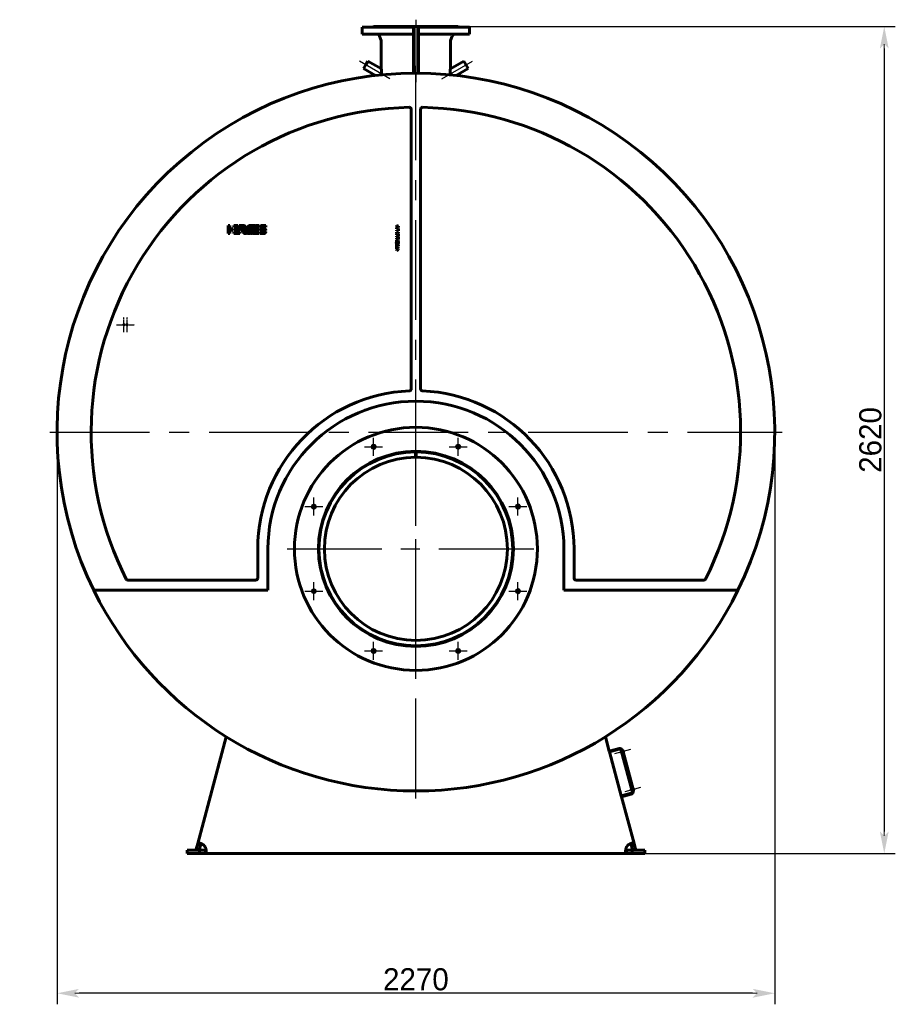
# Model space of a CAD drawing. Header units: millimetres. Extents: x 0 to 5424, y -179 to 841.
# Tile 4 of 6: x 2878 to 3155, y -179 to 133. Entities that reach past the tile are written whole.
import ezdxf

# ---------------------------------------------------------------- set-up
doc = ezdxf.new("R2010")
doc.units = ezdxf.units.MM
for name, pattern in [('CENTER_per10_scale0.947343', [48.125, 30.078125, -6.015625, 6.015625, -6.015625]), ('CENTER_per1_scale0.019685', [1, 0.625, -0.125, 0.125, -0.125]), ('CENTER_per1_scale0.163386', [8.3, 5.1875, -1.0375, 1.0375, -1.0375]), ('CENTER_per1_scale0.199016', [10.11, 6.31875, -1.26375, 1.26375, -1.26375]), ('CENTER_per1_scale0.270697', [13.751396, 8.594623, -1.718925, 1.718925, -1.718925]), ('CENTER_per1_scale0.433071', [22, 13.75, -2.75, 2.75, -2.75]), ('CENTER_per2_scale0.641705', [32.598618, 20.374136, -4.074827, 4.074827, -4.074827]), ('CENTER_per2d_scale0.994751', [50.533333, 31.583333, -6.316667, 6.316667, -6.316667]), ('CENTER_per3_scale0.692510', [35.179494, 21.987184, -4.397437, 4.397437, -4.397437])]:
    doc.linetypes.add(name, pattern=pattern)
doc.styles.add('TextStyle_1', font='T-FLEX Type A.TTF', dxfattribs={"height": 7})
doc.dimstyles.new('DIM_ST_2', dxfattribs={"dimtxt": 7, "dimasz": 7, "dimexe": 3.5, "dimexo": 0, "dimgap": 0.875, "dimtad": 1, "dimlfac": 10, "dimrnd": 0.01, "dimdsep": 46, "dimtxsty": 'TextStyle_1', "dimblk": 'Arrow_3_C7_Status', "dimcen": 0.09, "dimclrd": 7, "dimclre": 7, "dimclrt": 7, "dimazin": 0, "dimtfac": 1, "dimtdec": 0, "dimtmove": 0, "dimatfit": 0, "dimldrblk": 'NONE', "dimfxl": 1, "dimtvp": 1, "dimtolj": 1, "dimarcsym": 0})
doc.dimstyles.new('DIM_ST_3', dxfattribs={"dimtxt": 7, "dimasz": 7, "dimexe": 3.5, "dimexo": 0, "dimgap": 0.875, "dimtad": 1, "dimlfac": 10, "dimrnd": 0.01, "dimdsep": 46, "dimtxsty": 'TextStyle_1', "dimblk": 'Arrow_3_C7_Status', "dimcen": 0.09, "dimclrd": 7, "dimclre": 7, "dimclrt": 7, "dimazin": 0, "dimtfac": 1, "dimtdec": 0, "dimtmove": 0, "dimatfit": 0, "dimldrblk": 'NONE', "dimfxl": 1, "dimtvp": 1, "dimtolj": 1, "dimarcsym": 0})

# ---------------------------------------------------------------- blocks, each defined once
blk = doc.blocks.new('Arrow_3_C7_Status')
at = {"color": 7, "linetype": 'Continuous', "lineweight": 0}
blk.add_line((-1, 0), (-0.8, 0), dxfattribs=at)
at = {"color": 7}
blk.add_solid([(-1, -0.2), (0, 0), (-0.8, 0), (-1, 0.2)], dxfattribs=at)
blk = doc.blocks.new('*D9')
at = {"color": 7, "lineweight": -2}
for p, q in [((13.4, 131), (151.91, 131)), ((148.41, 124), (148.41, -124)), ((66.71, -131), (151.91, -131))]:
    blk.add_line(p, q, dxfattribs=at)
at = {"layer": 'Defpoints', "color": 0}
for p in [(13.4, 131), (66.71, -131), (148.41, -131)]:
    blk.add_point(p, dxfattribs=at)
at = {"color": 7, "lineweight": -2, "xscale": 7, "yscale": 7, "zscale": 7}
for p, rotation in [((148.41, 131), 89.99999999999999), ((148.41, -131), 270)]:
    blk.add_blockref('Arrow_3_C7_Status', p, dxfattribs=dict(at, rotation=rotation))
at = {"color": 7, "insert": (144.03, 0), "char_height": 7, "attachment_point": 5, "rotation": 90, "style": 'TextStyle_1'}
blk.add_mtext('\\A1;2620{\\H0.5x;\\S^ ;}', dxfattribs=at)
blk = doc.blocks.new('_None')
blk = doc.blocks.new('*D10')
at = {"color": 7, "lineweight": -2}
for p, q in [((-113.7, 2.5), (-113.7, -178.78)), ((113.7, 2.5), (113.7, -178.78)), ((106.7, -175.28), (-106.7, -175.28))]:
    blk.add_line(p, q, dxfattribs=at)
at = {"layer": 'Defpoints', "color": 0}
for p in [(-113.7, 2.5), (113.7, 2.5), (-113.7, -175.28)]:
    blk.add_point(p, dxfattribs=at)
at = {"color": 7, "lineweight": -2, "xscale": 7, "yscale": 7, "zscale": 7}
for p, rotation in [((-113.7, -175.28), 180), ((113.7, -175.28), 360)]:
    blk.add_blockref('Arrow_3_C7_Status', p, dxfattribs=dict(at, rotation=rotation))
at = {"color": 7, "insert": (0, -170.9), "char_height": 7, "attachment_point": 5, "style": 'TextStyle_1'}
blk.add_mtext('\\A1;2270{\\H0.5x;\\S^ ;} ', dxfattribs=at)
blk = doc.blocks.new('Проекция_12')
at = {"color": 7, "linetype": 'CENTER_per1_scale0.433071', "lineweight": 25}
blk.add_line((0, 133.1333), (0, 126.2667), dxfattribs=at)
at = {"color": 7, "linetype": 'Continuous', "lineweight": 60}
for p, q in [((-17, 130.8), (-0.8, 130.8)), ((-17, 130.8), (-17, 128.6)), ((-17, 128.6), (-0.8, 128.6)), ((-13.4, 131), (-0.8, 131)), ((-11.5114, 127.9399), (-11.0145, 126.5647)), ((-0.8, 125.4613), (-0.8, 131)), ((0.8, 131), (-0.8, 131)), ((0.8, 131), (13.4, 131)), ((0.8, 125.4613), (0.8, 131)), ((0.8, 130.8), (17, 130.8)), ((0.8, 128.6), (17, 128.6)), ((11.0145, 126.5647), (11.5114, 127.9399)), ((17, 128.6), (17, 130.8)), ((-10.955, 126.2249), (-10.955, 117.6743)), ((-0.8, 125.4613), (-0.8, 116.1972)), ((0.8, 125.4613), (0.8, 116.1972)), ((10.955, 117.6743), (10.955, 126.2249)), ((-15.8911, 118.8499), (-16.5661, 117.6807)), ((-15.2161, 120.019), (-15.8911, 118.8499)), ((-10.9422, 117.5515), (-15.2161, 120.019)), ((15.2161, 120.019), (10.9422, 117.5515)), ((16.5661, 117.6807), (15.2161, 120.019)), ((-16.5661, 117.6807), (-12.7578, 115.482)), ((-10.955, 117.6743), (-10.955, 117.5588)), ((10.955, 117.5588), (10.955, 117.6743)), ((12.7578, 115.482), (16.5661, 117.6807)), ((-1.5, 16.1565), (-1.5, 104.7784)), ((1.5, 104.7784), (1.5, 16.1565)), ((-59.5, 67.9246), (-59.5, 67.9249)), ((-59.5, 67.9249), (-58.9993, 67.9232)), ((-59.5, 65.4245), (-59.5, 67.9246)), ((-58.9993, 67.9232), (-58.9993, 66.925)), ((-58.9993, 66.925), (-58.0116, 66.925)), ((-58.9993, 66.425), (-58.9993, 65.4245)), ((-58.0223, 66.425), (-58.9993, 66.425)), ((-58.0116, 66.425), (-58.0223, 66.425)), ((-58.0116, 66.925), (-58.0116, 66.425)), ((-57.7013, 67.4252), (-57.7013, 67.9245)), ((-57.7013, 67.9245), (-56.3901, 67.9245)), ((-55.9747, 67.4338), (-57.7013, 67.4252)), ((-57.7013, 66.425), (-57.7013, 66.9243)), ((-57.7013, 66.9243), (-55.8168, 66.9243)), ((-55.8181, 66.425), (-57.7013, 66.425)), ((-57.7013, 65.4248), (-57.7013, 65.9241)), ((-57.7013, 65.9241), (-55.8168, 65.9241)), ((-56.3901, 67.9245), (-55.9747, 67.4338)), ((-55.627, 67.4374), (-56.0393, 67.9245)), ((-56.0393, 67.9245), (-54.7808, 67.9245)), ((-55.8168, 66.9243), (-55.8181, 66.425)), ((-55.8168, 65.9241), (-55.8181, 65.4248)), ((-54.684, 67.4374), (-55.627, 67.4374)), ((-54.684, 67.4369), (-54.684, 67.4374)), ((-54.249, 66.2694), (-54.5843, 66.6655)), ((-52.2929, 67.9202), (-51.7296, 67.9202)), ((-51.3395, 65.9216), (-50.3274, 65.9216)), ((-51.1493, 66.4163), (-50.9602, 66.917)), ((-50.3274, 66.4163), (-51.1493, 66.4163)), ((-50.9602, 66.917), (-49.6276, 66.917)), ((-49.6276, 67.4194), (-50.77, 67.4194)), ((-50.5745, 67.9201), (-49.6276, 67.9201)), ((-49.6289, 66.4163), (-50.3274, 66.4163)), ((-50.3274, 65.9216), (-49.6276, 65.9216)), ((-49.6276, 66.917), (-49.6289, 66.4163)), ((-49.6276, 65.9216), (-49.6289, 65.4208)), ((-49.6276, 67.9201), (-49.6276, 67.4194)), ((-49.3928, 65.4208), (-49.3928, 65.9215)), ((-49.3928, 65.9215), (-47.5218, 65.9215)), ((-49.372, 66.9243), (-48.7142, 66.9243)), ((-47.5, 67.4194), (-49.3709, 67.4194)), ((-48.7603, 67.9195), (-47.5, 67.9195)), ((-48.1953, 66.4168), (-48.7603, 66.4168)), ((-48.7142, 66.9243), (-48.6975, 66.9235)), ((-48.6975, 66.9235), (-48.1325, 66.9235)), ((-48.1846, 66.4163), (-48.1953, 66.4168)), ((-47.5208, 66.4163), (-48.1846, 66.4163)), ((-47.5, 67.9195), (-47.5, 67.4194)), ((-6.1892, 67.9222), (-5.5, 67.7558)), ((-6.1892, 67.6856), (-6.1892, 67.9222)), ((-5.8255, 67.6184), (-6.1892, 67.6856)), ((-6.1892, 67.512), (-5.9939, 67.5543)), ((-6.1892, 67.2599), (-6.1892, 67.512)), ((-5.8389, 67.1762), (-6.1892, 67.2599)), ((-6.1892, 67.077), (-5.8616, 67.138)), ((-6.1892, 66.8383), (-6.1892, 67.077)), ((-5.5, 67.0057), (-6.1892, 66.8383)), ((-6.1892, 66.2608), (-6.1892, 66.4829)), ((-6.1892, 66.4829), (-5.6705, 66.4829)), ((-5.5, 66.2608), (-6.1892, 66.2608)), ((-6.1892, 65.7763), (-5.8616, 65.5242)), ((-6.1892, 65.4983), (-6.1892, 65.7763)), ((-5.9939, 67.5543), (-5.8544, 67.5859)), ((-5.8844, 67.3937), (-5.9608, 67.3818)), ((-5.9608, 67.3818), (-5.8839, 67.372)), ((-5.81, 67.4118), (-5.8844, 67.3937)), ((-5.8839, 67.372), (-5.8079, 67.3539)), ((-5.8616, 67.138), (-5.7955, 67.1493)), ((-5.8616, 65.5242), (-5.5, 65.8031)), ((-5.8544, 67.5859), (-5.7397, 67.606)), ((-5.7862, 67.1659), (-5.8389, 67.1762)), ((-5.7397, 67.606), (-5.8255, 67.6184)), ((-5.5, 67.4903), (-5.81, 67.4118)), ((-5.8079, 67.3539), (-5.5, 67.2733)), ((-5.7955, 67.1493), (-5.7366, 67.1576)), ((-5.7366, 67.1576), (-5.7862, 67.1659)), ((-5.5, 65.5334), (-5.7201, 65.3692)), ((-5.6705, 66.4829), (-5.6705, 66.8053)), ((-5.6705, 66.8053), (-5.5, 66.8053)), ((-5.5, 67.7558), (-5.5, 67.4903)), ((-5.5, 67.2733), (-5.5, 67.0057)), ((-5.5, 66.8053), (-5.5, 66.2608)), ((-5.5, 65.8031), (-5.5, 65.5334)), ((-59.0282, 65.4245), (-59.5, 65.4245)), ((-58.9993, 65.4245), (-59.0282, 65.4245)), ((-55.8181, 65.4248), (-57.7013, 65.4248)), ((-49.6289, 65.4208), (-51.5121, 65.4208)), ((-48.1325, 65.4208), (-49.3928, 65.4208)), ((-6.0001, 65.3692), (-6.1892, 65.4983)), ((-6.1892, 65.2483), (-6.0001, 65.3692)), ((-6.1892, 64.9683), (-6.1892, 65.2483)), ((-5.8616, 65.2132), (-6.1892, 64.9683)), ((-6.1892, 64.5767), (-5.5, 64.9032)), ((-6.1892, 64.3008), (-6.1892, 64.5767)), ((-5.5, 63.9744), (-6.1892, 64.3008)), ((-6.1892, 63.8731), (-5.5, 63.8731)), ((-6.1892, 63.5632), (-6.1892, 63.8731)), ((-5.8554, 63.4609), (-6.1892, 63.5632)), ((-6.1892, 63.3193), (-5.8565, 63.4258)), ((-6.1892, 63.0114), (-6.1892, 63.3193)), ((-5.5, 63.0114), (-6.1892, 63.0114)), ((-6.0083, 64.4362), (-5.7841, 64.5271)), ((-5.7841, 64.3453), (-6.0083, 64.4362)), ((-5.8503, 63.6603), (-5.9515, 63.6665)), ((-5.9515, 63.6665), (-5.8534, 63.6386)), ((-5.8534, 63.2429), (-5.9494, 63.2171)), ((-5.9494, 63.2171), (-5.8492, 63.2222)), ((-5.5, 64.9342), (-5.8616, 65.2132)), ((-5.8534, 63.6386), (-5.5, 63.5249)), ((-5.5, 63.3596), (-5.8534, 63.2429)), ((-5.5, 63.6603), (-5.8503, 63.6603)), ((-5.8492, 63.2222), (-5.5, 63.2232)), ((-5.7841, 64.5271), (-5.7841, 64.3453)), ((-5.7201, 65.3692), (-5.5, 65.2111)), ((-5.5, 64.6521), (-5.6261, 64.5933)), ((-5.6261, 64.5933), (-5.6261, 64.2781)), ((-5.6261, 64.2781), (-5.5, 64.2234)), ((-5.5, 65.2111), (-5.5, 64.9342)), ((-5.5, 64.9032), (-5.5, 64.6521)), ((-5.5, 64.2234), (-5.5, 63.9744)), ((-5.5, 63.8731), (-5.5, 63.6603)), ((-5.5, 63.5249), (-5.5, 63.3596)), ((-5.5, 63.2232), (-5.5, 63.0114)), ((-6.1892, 61.2798), (-6.1892, 61.9886)), ((-6.1892, 61.9886), (-6.0083, 61.9886)), ((-6.0083, 61.2798), (-6.1892, 61.2798)), ((-6.1892, 61.1538), (-5.5, 61.1538)), ((-6.1892, 60.9317), (-6.1892, 61.1538)), ((-5.5, 60.9317), (-6.1892, 60.9317)), ((-6.1892, 60.8242), (-5.5, 60.5308)), ((-6.1892, 60.5835), (-6.1892, 60.8242)), ((-5.8523, 60.4492), (-6.1892, 60.5835)), ((-6.1892, 60.2311), (-5.8534, 60.3665)), ((-5.5, 60.2807), (-6.1892, 59.9904)), ((-6.1892, 59.9904), (-6.1892, 60.2311)), ((-6.0083, 61.9886), (-6.0083, 61.7499)), ((-6.0083, 61.7499), (-5.5, 61.7499)), ((-6.0083, 61.5206), (-6.0083, 61.2798)), ((-5.5, 61.5206), (-6.0083, 61.5206)), ((-5.8534, 60.3665), (-5.8027, 60.3856)), ((-5.7909, 60.4269), (-5.8523, 60.4492)), ((-5.8027, 60.3856), (-5.7356, 60.4088)), ((-5.7356, 60.4088), (-5.7909, 60.4269)), ((-5.5, 61.7499), (-5.5, 61.5206)), ((-5.5, 61.1538), (-5.5, 60.9317)), ((-5.5, 60.5308), (-5.5, 60.2807)), ((-0.1072, -3.8002), (-0.1012, -5.5002)), ((0.1072, -3.8002), (0.1012, -5.5002)), ((-50.1, -43.8), (-50.1, -34.5)), ((-46.9, -34.5), (-46.9, -47.6)), ((46.9, -47.6), (46.9, -34.5)), ((50.1, -34.5), (50.1, -43.8)), ((-91.2228, -44.4), (-50.7, -44.4)), ((50.7, -44.4), (91.2228, -44.4)), ((-101.8442, -47.6), (-102.0496, -47.6355)), ((-46.9, -47.6), (-101.8442, -47.6)), ((101.8442, -47.6), (46.9, -47.6)), ((102.0529, -47.6288), (101.8442, -47.6)), ((-69.1356, -127.8355), (-60.0779, -94.0315)), ((60.0779, -94.0315), (61.2874, -98.5456)), ((64.3784, -97.7174), (61.2874, -98.5456)), ((61.3651, -98.8354), (61.2874, -98.5456)), ((64.456, -98.0071), (61.3651, -98.8354)), ((61.3651, -98.8354), (65.0921, -112.7447)), ((65.1564, -98.6891), (64.8666, -98.7668)), ((64.8666, -98.7668), (64.9495, -99.0759)), ((64.9495, -99.0759), (65.2392, -98.9982)), ((68.5366, -111.3041), (65.0684, -98.3607)), ((65.3841, -98.3796), (65.3582, -98.2831)), ((65.3841, -98.3796), (65.5773, -98.3279)), ((68.9937, -111.0781), (65.5773, -98.3279)), ((65.6256, -98.3926), (65.5967, -98.4003)), ((65.6991, -98.435), (65.8363, -98.9469)), ((65.7649, -99.0282), (65.7939, -99.0204)), ((65.0921, -112.7447), (68.183, -111.9165)), ((65.1697, -113.0345), (68.2607, -112.2063)), ((68.3658, -110.6666), (68.076, -110.7442)), ((68.076, -110.7442), (68.1588, -111.0533)), ((68.1588, -111.0533), (68.4486, -110.9757)), ((68.9937, -111.0781), (68.8005, -111.1299)), ((68.8264, -111.2265), (68.8005, -111.1299)), ((68.835, -110.37), (68.806, -110.3778)), ((68.9085, -110.4125), (69.0457, -110.9244)), ((68.9743, -111.0057), (69.0032, -110.9979)), ((65.0921, -112.7447), (65.1697, -113.0345)), ((65.1697, -113.0345), (69.1356, -127.8355)), ((-69.6204, -129.6446), (-69.1356, -127.8355)), ((-68.1697, -128.0943), (-69.1356, -127.8355)), ((68.1697, -128.0943), (69.1356, -127.8355)), ((69.1356, -127.8355), (69.6204, -129.6446)), ((-72.5, -130), (-68.5803, -130)), ((-72.5, -131), (-72.5, -130)), ((-72.5, -131), (-68.5803, -131)), ((-68.6545, -129.9034), (-69.6204, -129.6446)), ((-68.6545, -129.9034), (-68.1697, -128.0943)), ((-68.5803, -130), (-66.7074, -130)), ((-68.5803, -130), (-68.5803, -131)), ((-68.5803, -131), (-66.7074, -131)), ((-66.7074, -130), (-66.7074, -131)), ((66.7074, -131), (-66.7074, -131)), ((66.7074, -130), (68.5803, -130)), ((66.7074, -130), (66.7074, -131)), ((66.7074, -131), (68.5803, -131)), ((68.1697, -128.0943), (68.6545, -129.9034)), ((72.5, -130), (68.5803, -130)), ((68.5803, -130), (68.5803, -131)), ((72.5, -131), (68.5803, -131)), ((68.6545, -129.9034), (69.6204, -129.6446)), ((72.5, -130), (72.5, -131))]:
    blk.add_line(p, q, dxfattribs=at)
at = {"color": 7, "linetype": 'CENTER_per1_scale0.270697', "lineweight": 25}
blk.add_line((0, 130.2732), (0, 124.2314), dxfattribs=at)
at = {"color": 7, "linetype": 'CENTER_per3_scale0.692510', "lineweight": 25}
blk.add_line((0, 128.5582), (0, 113.3377), dxfattribs=at)
at = {"color": 7, "linetype": 'CENTER_per2_scale0.641705', "lineweight": 25}
for p, q in [((-8.2241, 114.4233), (-17.9118, 120.0165)), ((8.2241, 114.4233), (17.9118, 120.0165))]:
    blk.add_line(p, q, dxfattribs=at)
at = {"color": 7, "linetype": 'CENTER_per2d_scale0.994751', "lineweight": 25}
for p, q in [((0, -113.5333), (0, 118.5333)), ((-116.0333, 2.5), (116.0333, 2.5))]:
    blk.add_line(p, q, dxfattribs=at)
at = {"color": 7, "linetype": 'CENTER_per1_scale0.019685', "lineweight": 25}
for p, q in [((-92.5, 34.1167), (-92.5, 38.8833)), ((-91.5, 34.1167), (-91.5, 38.8833)), ((-94.8833, 36.5), (-90.1167, 36.5)), ((-93.8833, 36.5), (-89.1167, 36.5))]:
    blk.add_line(p, q, dxfattribs=at)
at = {"color": 7, "linetype": 'CENTER_per10_scale0.947343', "lineweight": 25}
for p, q in [((0, -75.3333), (0, 6.3333)), ((-40.8333, -34.5), (40.8333, -34.5))]:
    blk.add_line(p, q, dxfattribs=at)
at = {"color": 7, "linetype": 'CENTER_per1_scale0.199016', "lineweight": 25}
for p, q in [((-13.3939, -5.003), (-13.3939, 0.6746)), ((13.3939, -5.003), (13.3939, 0.6746)), ((-16.2328, -2.1642), (-10.5551, -2.1642)), ((10.5551, -2.1642), (16.2328, -2.1642)), ((-32.3358, -23.9449), (-32.3358, -18.2672)), ((32.3358, -23.9449), (32.3358, -18.2672)), ((-35.1746, -21.1061), (-29.497, -21.1061)), ((29.497, -21.1061), (35.1746, -21.1061)), ((-32.3358, -50.7328), (-32.3358, -45.0551)), ((32.3358, -50.7328), (32.3358, -45.0551)), ((-35.1746, -47.8939), (-29.497, -47.8939)), ((29.497, -47.8939), (35.1746, -47.8939)), ((-13.3939, -69.6746), (-13.3939, -63.997)), ((13.3939, -69.6746), (13.3939, -63.997)), ((-16.2328, -66.8358), (-10.5551, -66.8358)), ((10.5551, -66.8358), (16.2328, -66.8358))]:
    blk.add_line(p, q, dxfattribs=at)
at = {"color": 7, "linetype": 'CENTER_per1_scale0.163386', "lineweight": 25}
for p, q in [((67.9636, -98.1026), (62.6542, -99.5252)), ((71.1729, -110.0801), (65.8636, -111.5027))]:
    blk.add_line(p, q, dxfattribs=at)
at = {"color": 7, "lineweight": 60, "flags": 128}
for points in [[(-55.3004, 66.5218), (-55.3051, 66.526), (-55.3097, 66.5304), (-55.3141, 66.5351), (-55.3182, 66.5399), (-55.3218, 66.545), (-55.3248, 66.5503), (-55.3264, 66.5541), (-55.3276, 66.5579), (-55.3284, 66.5618), (-55.3288, 66.5659), (-55.3287, 66.5701), (-55.328, 66.5744), (-55.3267, 66.5788)], [(-55.3267, 66.5788), (-55.3249, 66.5833), (-55.3228, 66.5872), (-55.3205, 66.5905), (-55.3179, 66.5932), (-55.3151, 66.5954), (-55.3114, 66.5976), (-55.3074, 66.5992), (-55.3031, 66.6002), (-55.2987, 66.6007), (-55.2926, 66.6009), (-55.2864, 66.6006), (-55.2801, 66.6), (-55.2739, 66.5994), (-55.2677, 66.599), (-55.2618, 66.5989)], [(-54.7808, 67.9245), (-54.7531, 67.9243), (-54.7259, 67.9237), (-54.6992, 67.9226), (-54.6728, 67.9211), (-54.6469, 67.9192), (-54.6218, 67.9169), (-54.5972, 67.9143), (-54.5729, 67.9112), (-54.5491, 67.9078), (-54.5212, 67.9032), (-54.4939, 67.8981), (-54.4672, 67.8924), (-54.441, 67.8863), (-54.4154, 67.8796), (-54.3904, 67.8725), (-54.3659, 67.8649), (-54.342, 67.8568), (-54.3186, 67.8482), (-54.2958, 67.8391), (-54.2736, 67.8296), (-54.2519, 67.8196), (-54.232, 67.8098), (-54.2126, 67.7997), (-54.1937, 67.7891), (-54.1752, 67.7781), (-54.1573, 67.7668), (-54.1388, 67.7545), (-54.1209, 67.7417), (-54.1035, 67.7285), (-54.0866, 67.7149), (-54.0703, 67.701), (-54.0546, 67.6867), (-54.0403, 67.6729), (-54.0264, 67.6588), (-54.0131, 67.6444), (-54.0002, 67.6296), (-53.9878, 67.6146), (-53.9745, 67.5975), (-53.9618, 67.5801), (-53.9498, 67.5623), (-53.9383, 67.5442), (-53.9274, 67.5257), (-53.9172, 67.507), (-53.9075, 67.4879), (-53.8984, 67.4686), (-53.8903, 67.4499), (-53.8828, 67.431), (-53.8758, 67.4119), (-53.8693, 67.3925), (-53.8633, 67.3729), (-53.8579, 67.3531), (-53.8522, 67.3295), (-53.8472, 67.3056), (-53.843, 67.2814), (-53.8395, 67.257), (-53.837, 67.2349), (-53.835, 67.2127), (-53.8337, 67.1904), (-53.8329, 67.1678), (-53.8327, 67.1452), (-53.8331, 67.1223), (-53.834, 67.0993), (-53.8355, 67.0762), (-53.838, 67.0497), (-53.8412, 67.023), (-53.8451, 66.9962), (-53.8498, 66.9692), (-53.8552, 66.9422), (-53.8614, 66.9151), (-53.8683, 66.8878), (-53.8752, 66.8629), (-53.8828, 66.8378), (-53.891, 66.8128), (-53.8999, 66.7877), (-53.9093, 66.7626), (-53.9193, 66.7375)], [(-54.7761, 66.5997), (-54.7657, 66.6007), (-54.7555, 66.6011), (-54.7457, 66.6011), (-54.7362, 66.6006), (-54.7269, 66.5995), (-54.7179, 66.5979), (-54.7097, 66.5959), (-54.7018, 66.5934), (-54.6941, 66.5905), (-54.6867, 66.587), (-54.6795, 66.583), (-54.6725, 66.5785), (-54.6658, 66.5735), (-54.6593, 66.5679), (-54.6531, 66.5618), (-54.6471, 66.5551), (-54.6414, 66.548), (-54.6359, 66.5403), (-54.6307, 66.5321), (-54.6257, 66.5233)], [(-54.5843, 66.6655), (-54.5784, 66.6728), (-54.5722, 66.6807), (-54.5657, 66.689), (-54.5589, 66.6977), (-54.5519, 66.7068), (-54.5446, 66.7163), (-54.5372, 66.7261), (-54.5267, 66.7402), (-54.516, 66.7549), (-54.505, 66.77), (-54.494, 66.7857), (-54.4808, 66.8048), (-54.4677, 66.8243), (-54.4547, 66.8443), (-54.442, 66.8645), (-54.4297, 66.8848), (-54.4179, 66.9052), (-54.4084, 66.9224), (-54.3995, 66.9394), (-54.3912, 66.9563), (-54.3835, 66.973), (-54.3779, 66.986), (-54.3728, 66.9987), (-54.3682, 67.0113), (-54.3641, 67.0236), (-54.3613, 67.0332), (-54.3588, 67.0427), (-54.3568, 67.0519), (-54.3551, 67.0609), (-54.3539, 67.0697), (-54.3532, 67.0781), (-54.3529, 67.0863), (-54.353, 67.0941), (-54.3537, 67.1017)], [(-54.264, 65.4254), (-54.2752, 65.4251), (-54.2859, 65.4252), (-54.2961, 65.4259), (-54.3059, 65.427), (-54.3153, 65.4285), (-54.3242, 65.4304), (-54.3326, 65.4328), (-54.3408, 65.4355), (-54.3486, 65.4386), (-54.3576, 65.4428), (-54.3662, 65.4475), (-54.3744, 65.4526), (-54.3824, 65.4583), (-54.3902, 65.4644), (-54.3977, 65.4709), (-54.4065, 65.4792), (-54.4152, 65.4881), (-54.4237, 65.4975), (-54.4322, 65.5073), (-54.4408, 65.5177), (-54.4521, 65.5318), (-54.4638, 65.5466), (-54.4759, 65.5619)], [(-53.5836, 65.472), (-53.5888, 65.4783), (-53.5945, 65.4849), (-53.6007, 65.492), (-53.6072, 65.4995), (-53.6141, 65.5074), (-53.6214, 65.5156), (-53.629, 65.5242), (-53.6369, 65.533), (-53.6473, 65.5446), (-53.658, 65.5566), (-53.6692, 65.569), (-53.6806, 65.5817), (-53.6923, 65.5948), (-53.71, 65.6147), (-53.7281, 65.6351), (-53.7464, 65.6559), (-53.7646, 65.6769), (-53.7828, 65.6981), (-53.8006, 65.7192), (-53.814, 65.7352), (-53.827, 65.7511), (-53.8396, 65.7668), (-53.8517, 65.7823), (-53.8633, 65.7974), (-53.872, 65.8091), (-53.8803, 65.8205), (-53.8882, 65.8316), (-53.8956, 65.8424), (-53.9024, 65.8529), (-53.9082, 65.8621), (-53.9136, 65.871), (-53.9184, 65.8795), (-53.9227, 65.8877), (-53.9264, 65.8956), (-53.9296, 65.903), (-53.9322, 65.91), (-53.9341, 65.916), (-53.9354, 65.9216), (-53.9361, 65.9269), (-53.9363, 65.9317), (-53.9358, 65.9361), (-53.9348, 65.94)], [(-53.4547, 65.5029), (-53.4588, 65.4931), (-53.4631, 65.484), (-53.4673, 65.4755), (-53.4716, 65.4677), (-53.4759, 65.4606), (-53.4803, 65.4542), (-53.4847, 65.4485), (-53.4888, 65.4439), (-53.493, 65.4399), (-53.4973, 65.4365), (-53.5016, 65.4337), (-53.506, 65.4315), (-53.5105, 65.4299), (-53.515, 65.4289), (-53.5195, 65.4286), (-53.5242, 65.4288), (-53.529, 65.4296), (-53.5338, 65.4311), (-53.5388, 65.4331), (-53.5439, 65.4358), (-53.5492, 65.4391), (-53.5545, 65.443), (-53.5601, 65.4475), (-53.5657, 65.4527), (-53.5715, 65.4585), (-53.5775, 65.4649), (-53.5836, 65.472)], [(-53.3953, 67.3395), (-53.3841, 67.3647), (-53.3724, 67.3894), (-53.3603, 67.4135), (-53.3478, 67.4371), (-53.3348, 67.4602), (-53.3215, 67.4827), (-53.3077, 67.5047), (-53.2946, 67.5244), (-53.2813, 67.5436), (-53.2675, 67.5623), (-53.2534, 67.5806), (-53.239, 67.5984), (-53.2242, 67.6158), (-53.209, 67.6327), (-53.1935, 67.6491), (-53.1776, 67.6651), (-53.1614, 67.6806), (-53.1448, 67.6956), (-53.1279, 67.7102), (-53.1116, 67.7235), (-53.095, 67.7365), (-53.0781, 67.7489), (-53.0608, 67.761), (-53.0433, 67.7727), (-53.0244, 67.7846), (-53.0051, 67.796), (-52.9854, 67.807), (-52.9654, 67.8175), (-52.9451, 67.8275), (-52.9244, 67.837), (-52.9045, 67.8456), (-52.8844, 67.8538), (-52.8639, 67.8615), (-52.8431, 67.8688), (-52.8221, 67.8757), (-52.7982, 67.8829), (-52.7739, 67.8895), (-52.7493, 67.8956), (-52.7242, 67.9012), (-52.6988, 67.9063), (-52.673, 67.9108), (-52.6468, 67.9148), (-52.6202, 67.9183)], [(-53.1993, 65.4257), (-53.2073, 65.4257), (-53.2147, 65.426), (-53.2215, 65.4265), (-53.2278, 65.4273), (-53.2336, 65.4284), (-53.2388, 65.4297), (-53.2436, 65.4314), (-53.2478, 65.4333), (-53.2515, 65.4355), (-53.2547, 65.438), (-53.2575, 65.4408), (-53.2598, 65.4439), (-53.2618, 65.4477), (-53.2632, 65.452), (-53.2641, 65.4566), (-53.2644, 65.4617), (-53.2642, 65.4672), (-53.2635, 65.4731), (-53.2624, 65.479), (-53.2609, 65.4854), (-53.2589, 65.4921), (-53.2565, 65.4992), (-53.2537, 65.5068)], [(-52.5935, 65.5491), (-52.5983, 65.5379), (-52.6032, 65.5273), (-52.6082, 65.5173), (-52.6134, 65.5078), (-52.6186, 65.499), (-52.624, 65.4907), (-52.6295, 65.483), (-52.6358, 65.4752), (-52.6421, 65.4679), (-52.6486, 65.4614), (-52.6553, 65.4554), (-52.6621, 65.4501), (-52.6691, 65.4453), (-52.6763, 65.4411), (-52.6836, 65.4375), (-52.6911, 65.4345), (-52.6987, 65.4319), (-52.7064, 65.43), (-52.7142, 65.4285), (-52.7222, 65.4275), (-52.7304, 65.4269)], [(-52.6202, 67.9183), (-52.6113, 67.9193), (-52.6029, 67.92), (-52.5951, 67.9205), (-52.5879, 67.9208), (-52.5812, 67.9208), (-52.575, 67.9205), (-52.5694, 67.9199), (-52.5643, 67.9191), (-52.5597, 67.918), (-52.5556, 67.9165), (-52.552, 67.9148), (-52.5488, 67.9128), (-52.5461, 67.9104), (-52.5439, 67.9077), (-52.542, 67.9043), (-52.5405, 67.9005), (-52.5397, 67.8962), (-52.5393, 67.8915), (-52.5394, 67.8864), (-52.54, 67.8807), (-52.5411, 67.8746), (-52.5424, 67.8686), (-52.5442, 67.8621), (-52.5463, 67.8553), (-52.5487, 67.848), (-52.5515, 67.8402), (-52.5546, 67.832)], [(-52.3573, 65.4213), (-52.3659, 65.4215), (-52.3738, 65.4221), (-52.381, 65.4228), (-52.3876, 65.4239), (-52.3936, 65.4252), (-52.399, 65.4269), (-52.4039, 65.4288), (-52.4085, 65.4313), (-52.4124, 65.4341), (-52.4157, 65.4374), (-52.4183, 65.441), (-52.4202, 65.4451), (-52.4216, 65.4497), (-52.4223, 65.4546), (-52.4224, 65.46), (-52.4219, 65.4659), (-52.4209, 65.4723), (-52.4194, 65.4791), (-52.4173, 65.4863), (-52.4147, 65.494), (-52.4116, 65.5023)], [(-52.3547, 67.8847), (-52.3527, 67.89), (-52.3503, 67.8948), (-52.3476, 67.8991), (-52.3445, 67.9029), (-52.3412, 67.9062), (-52.3376, 67.909), (-52.3338, 67.9115), (-52.3298, 67.9136), (-52.3257, 67.9153), (-52.3194, 67.9173), (-52.313, 67.9187), (-52.3063, 67.9196), (-52.2996, 67.9201), (-52.2929, 67.9202)], [(-51.7515, 65.5447), (-51.7563, 65.5334), (-51.7612, 65.5228), (-51.7662, 65.5128), (-51.7714, 65.5034), (-51.7766, 65.4945), (-51.782, 65.4863), (-51.7875, 65.4785), (-51.7937, 65.4707), (-51.8001, 65.4635), (-51.8066, 65.4569), (-51.8133, 65.4509), (-51.8201, 65.4456), (-51.8271, 65.4408), (-51.8343, 65.4367), (-51.8416, 65.433), (-51.8491, 65.43), (-51.8567, 65.4275), (-51.8644, 65.4255), (-51.8722, 65.424), (-51.8802, 65.423), (-51.8884, 65.4225)], [(-51.7296, 67.9202), (-51.7239, 67.9201), (-51.7187, 67.9198), (-51.714, 67.9192), (-51.7097, 67.9185), (-51.706, 67.9175), (-51.7026, 67.9163), (-51.6992, 67.9146), (-51.6963, 67.9126), (-51.694, 67.9104), (-51.6922, 67.9078), (-51.6909, 67.905), (-51.6899, 67.9016), (-51.6896, 67.8978), (-51.6897, 67.8937), (-51.6903, 67.8892), (-51.6913, 67.8845), (-51.6927, 67.8796), (-51.6944, 67.8744), (-51.6963, 67.8689), (-51.6986, 67.8631)], [(-51.5127, 67.8803), (-51.5106, 67.8856), (-51.5082, 67.8905), (-51.5054, 67.895), (-51.5023, 67.899), (-51.4988, 67.9027), (-51.4952, 67.9058), (-51.4913, 67.9087), (-51.4871, 67.9111), (-51.4828, 67.9133), (-51.4764, 67.9158), (-51.4698, 67.9177), (-51.4631, 67.919), (-51.4563, 67.9199), (-51.4495, 67.9202)], [(-50.8893, 67.9202), (-50.8835, 67.9201), (-50.8783, 67.9198), (-50.8736, 67.9192), (-50.8693, 67.9183), (-50.8654, 67.9172), (-50.862, 67.9158), (-50.8585, 67.9139), (-50.8555, 67.9116), (-50.8531, 67.909), (-50.8511, 67.9062), (-50.8497, 67.903), (-50.8486, 67.8991), (-50.8481, 67.895), (-50.8481, 67.8905), (-50.8486, 67.8857), (-50.8495, 67.8807), (-50.8508, 67.8755), (-50.8524, 67.8701), (-50.8543, 67.8645), (-50.8566, 67.8587)], [(-48.7603, 66.4168), (-48.7828, 66.4171), (-48.8048, 66.4178), (-48.8265, 66.419), (-48.8478, 66.4208), (-48.8687, 66.423), (-48.8891, 66.4257), (-48.9092, 66.4289), (-48.9288, 66.4326), (-48.949, 66.437), (-48.9687, 66.4419), (-48.988, 66.4474), (-49.0068, 66.4534), (-49.0252, 66.46), (-49.0431, 66.467), (-49.0606, 66.4747), (-49.0776, 66.4828), (-49.0942, 66.4915), (-49.1104, 66.5008), (-49.1261, 66.5105), (-49.1413, 66.5208), (-49.1553, 66.531), (-49.1688, 66.5417), (-49.182, 66.5529), (-49.1948, 66.5645), (-49.2072, 66.5766), (-49.2199, 66.59), (-49.2321, 66.6038), (-49.2439, 66.6183), (-49.2552, 66.6332), (-49.2661, 66.6487), (-49.2766, 66.6647), (-49.286, 66.6803), (-49.2951, 66.6964), (-49.3037, 66.7129), (-49.3119, 66.7299), (-49.3198, 66.7474), (-49.3272, 66.7654), (-49.3343, 66.7838), (-49.3409, 66.8027), (-49.3471, 66.822), (-49.353, 66.8419), (-49.3583, 66.8618), (-49.3633, 66.8822), (-49.3678, 66.903), (-49.372, 66.9243)], [(-49.3709, 67.4194), (-49.3664, 67.441), (-49.3616, 67.4622), (-49.3564, 67.4829), (-49.3508, 67.5031), (-49.3447, 67.5228), (-49.3383, 67.5421), (-49.3314, 67.5608), (-49.3242, 67.5791), (-49.3161, 67.5978), (-49.3076, 67.616), (-49.2987, 67.6336), (-49.2894, 67.6507), (-49.2795, 67.6672), (-49.2693, 67.6833), (-49.2586, 67.6988), (-49.2475, 67.7138), (-49.2359, 67.7283), (-49.2238, 67.7422), (-49.2114, 67.7556), (-49.1985, 67.7685), (-49.1859, 67.7802), (-49.1729, 67.7914), (-49.1596, 67.8022), (-49.1458, 67.8124), (-49.1317, 67.8222), (-49.1162, 67.8321), (-49.1004, 67.8415), (-49.0841, 67.8503), (-49.0673, 67.8586), (-49.0501, 67.8664), (-49.0325, 67.8736), (-49.0155, 67.88), (-48.9981, 67.8858), (-48.9802, 67.8912), (-48.962, 67.8962), (-48.9435, 67.9006), (-48.9245, 67.9046), (-48.9051, 67.9081), (-48.8854, 67.9112), (-48.8652, 67.9137), (-48.8447, 67.9158), (-48.8242, 67.9174), (-48.8032, 67.9186), (-48.7819, 67.9193), (-48.7603, 67.9195)], [(-48.1325, 66.9235), (-48.11, 66.9232), (-48.0879, 66.9225), (-48.0663, 66.9212), (-48.045, 66.9195), (-48.0241, 66.9173), (-48.0037, 66.9146), (-47.9836, 66.9114), (-47.964, 66.9077), (-47.9438, 66.9033), (-47.9241, 66.8984), (-47.9048, 66.8929), (-47.886, 66.8869), (-47.8677, 66.8804), (-47.8497, 66.8733), (-47.8323, 66.8657), (-47.8152, 66.8575), (-47.7986, 66.8488), (-47.7825, 66.8396), (-47.7668, 66.8298), (-47.7515, 66.8195), (-47.7376, 66.8093), (-47.724, 66.7986), (-47.7108, 66.7875), (-47.6981, 66.7759), (-47.6857, 66.7638), (-47.673, 66.7504), (-47.6608, 66.7365), (-47.649, 66.7221), (-47.6376, 66.7072), (-47.6267, 66.6917), (-47.6163, 66.6757), (-47.6068, 66.6601), (-47.5978, 66.6441), (-47.5891, 66.6275), (-47.5809, 66.6105), (-47.5731, 66.5931), (-47.5656, 66.5751), (-47.5586, 66.5567), (-47.5519, 66.5378), (-47.5457, 66.5185), (-47.5399, 66.4987), (-47.5345, 66.4787), (-47.5295, 66.4584), (-47.525, 66.4375), (-47.5208, 66.4163)], [(-47.5218, 65.9215), (-47.5262, 65.8999), (-47.531, 65.8787), (-47.5362, 65.858), (-47.5419, 65.8378), (-47.5479, 65.818), (-47.5544, 65.7987), (-47.5612, 65.7799), (-47.5684, 65.7616), (-47.5765, 65.7429), (-47.585, 65.7247), (-47.5939, 65.7071), (-47.6032, 65.69), (-47.613, 65.6734), (-47.6233, 65.6573), (-47.634, 65.6418), (-47.6451, 65.6268), (-47.6567, 65.6123), (-47.6687, 65.5983), (-47.6812, 65.5849), (-47.6941, 65.572), (-47.7067, 65.5603), (-47.7197, 65.549), (-47.733, 65.5383), (-47.7468, 65.528), (-47.7609, 65.5182), (-47.7764, 65.5083), (-47.7922, 65.4989), (-47.8085, 65.4901), (-47.8253, 65.4818), (-47.8425, 65.474), (-47.8601, 65.4667), (-47.8772, 65.4604), (-47.8946, 65.4545), (-47.9124, 65.4491), (-47.9306, 65.4442), (-47.9492, 65.4397), (-47.9682, 65.4357), (-47.9876, 65.4322), (-48.0073, 65.4291), (-48.0275, 65.4266), (-48.048, 65.4245), (-48.0686, 65.4229), (-48.0895, 65.4217), (-48.1108, 65.421), (-48.1325, 65.4208)], [(-6.1365, 62.7645), (-6.1283, 62.7741), (-6.1197, 62.7833), (-6.1106, 62.792), (-6.1012, 62.8003), (-6.0913, 62.8081), (-6.0809, 62.8155), (-6.0702, 62.8224), (-6.0578, 62.8296), (-6.045, 62.8362), (-6.0316, 62.8423), (-6.0177, 62.8478), (-6.0032, 62.8529), (-5.9883, 62.8573), (-5.9728, 62.8613), (-5.9568, 62.8647), (-5.9403, 62.8676), (-5.9233, 62.87), (-5.9061, 62.8717), (-5.8883, 62.873), (-5.8701, 62.8738), (-5.8513, 62.8741)], [(-6.0311, 62.469), (-6.0309, 62.4815), (-6.0303, 62.4935), (-6.0293, 62.5051), (-6.0279, 62.5161), (-6.0261, 62.5267), (-6.0239, 62.5368), (-6.0213, 62.5464), (-6.0183, 62.5555), (-6.0147, 62.5645), (-6.0107, 62.573), (-6.0062, 62.581), (-6.0013, 62.5885), (-5.996, 62.5954), (-5.9902, 62.6018)], [(-5.9902, 62.3352), (-5.9958, 62.3413), (-6.0009, 62.3479), (-6.0056, 62.355), (-6.0099, 62.3626), (-6.0138, 62.3707), (-6.0173, 62.3792), (-6.0204, 62.3883), (-6.0232, 62.3978), (-6.0256, 62.4083), (-6.0276, 62.4194), (-6.0291, 62.431), (-6.0302, 62.4431), (-6.0308, 62.4558), (-6.0311, 62.469)], [(-5.9902, 62.6018), (-5.9843, 62.6075), (-5.9779, 62.6127), (-5.971, 62.6175), (-5.9636, 62.622), (-5.9558, 62.626), (-5.9475, 62.6296), (-5.9387, 62.6327), (-5.9295, 62.6355), (-5.9193, 62.638), (-5.9086, 62.64), (-5.8974, 62.6416), (-5.8856, 62.6427), (-5.8734, 62.6434), (-5.8606, 62.6436)], [(-5.8606, 62.6436), (-5.8475, 62.6435), (-5.8348, 62.643), (-5.8227, 62.6422), (-5.811, 62.641), (-5.7997, 62.6396), (-5.7892, 62.6378), (-5.7791, 62.6357), (-5.7694, 62.6334), (-5.7602, 62.6307), (-5.7498, 62.6271), (-5.7401, 62.623), (-5.7311, 62.6185), (-5.7226, 62.6135), (-5.7148, 62.6082), (-5.7077, 62.6023)], [(-5.8513, 62.8741), (-5.8319, 62.8738), (-5.8131, 62.873), (-5.7947, 62.8716), (-5.7769, 62.8697), (-5.7596, 62.8672), (-5.7429, 62.8642), (-5.7276, 62.8609), (-5.7127, 62.8571), (-5.6983, 62.8528), (-5.6844, 62.848), (-5.671, 62.8428), (-5.658, 62.837), (-5.6455, 62.8308), (-5.6335, 62.8241), (-5.6219, 62.8169), (-5.6108, 62.8092), (-5.6004, 62.8012), (-5.5904, 62.7927), (-5.5809, 62.7838), (-5.5718, 62.7744)], [(-5.7077, 62.6023), (-5.7014, 62.5963), (-5.6956, 62.5897), (-5.6902, 62.5827), (-5.6853, 62.5752), (-5.6808, 62.5672), (-5.6768, 62.5587), (-5.6733, 62.5496), (-5.6702, 62.5401), (-5.6674, 62.5296), (-5.6652, 62.5186), (-5.6634, 62.507), (-5.6622, 62.4949), (-5.6614, 62.4822), (-5.6612, 62.469)], [(-5.6612, 62.469), (-5.6614, 62.456), (-5.6621, 62.4435), (-5.6632, 62.4315), (-5.6648, 62.4201), (-5.6668, 62.4092), (-5.6693, 62.3988), (-5.6722, 62.389), (-5.6756, 62.3797), (-5.6796, 62.3706), (-5.6842, 62.362), (-5.6892, 62.3541), (-5.6947, 62.3467), (-5.7007, 62.3399), (-5.7072, 62.3337)], [(-5.5718, 62.7744), (-5.5625, 62.7636), (-5.5537, 62.7524), (-5.5454, 62.7405), (-5.5376, 62.728), (-5.5303, 62.715), (-5.5235, 62.7014), (-5.5175, 62.688), (-5.512, 62.6742), (-5.5069, 62.6598), (-5.5023, 62.6449), (-5.4981, 62.6295), (-5.4943, 62.6135), (-5.491, 62.5971), (-5.4882, 62.5801), (-5.4858, 62.5627), (-5.4838, 62.5447), (-5.4823, 62.5265), (-5.4812, 62.5078), (-5.4806, 62.4887), (-5.4804, 62.469)], [(-5.4804, 62.469), (-5.4806, 62.4477), (-5.4814, 62.427), (-5.4826, 62.4069), (-5.4844, 62.3873), (-5.4866, 62.3683), (-5.4894, 62.3499), (-5.4924, 62.3331), (-5.4959, 62.3169), (-5.4998, 62.3011), (-5.5042, 62.2858), (-5.5091, 62.2711), (-5.5143, 62.2569), (-5.52, 62.2432), (-5.5262, 62.2301), (-5.5328, 62.2174), (-5.5398, 62.2053), (-5.5472, 62.1939), (-5.555, 62.183), (-5.5632, 62.1726), (-5.5718, 62.1627)], [(-6.1111, 62.1415), (-6.121, 62.154), (-6.1303, 62.1664), (-6.139, 62.1787), (-6.1471, 62.1909), (-6.1546, 62.203), (-6.1616, 62.215), (-6.1679, 62.2268), (-6.1742, 62.2398), (-6.1798, 62.2526), (-6.1846, 62.2653), (-6.1888, 62.2778), (-6.1922, 62.2903)], [(-5.8523, 62.063), (-5.8696, 62.0631), (-5.8863, 62.0636), (-5.9024, 62.0644), (-5.9181, 62.0655), (-5.9332, 62.0669), (-5.9478, 62.0687), (-5.9619, 62.0707), (-5.9767, 62.0733), (-5.9909, 62.0763), (-6.0045, 62.0797), (-6.0174, 62.0835), (-6.0297, 62.0876), (-6.0414, 62.0921), (-6.0524, 62.097), (-6.0628, 62.1023), (-6.0725, 62.108), (-6.0816, 62.1141), (-6.0899, 62.1204), (-6.0976, 62.127), (-6.1047, 62.1341), (-6.1111, 62.1415)], [(-5.8606, 62.2934), (-5.8728, 62.2936), (-5.8845, 62.2942), (-5.8958, 62.2952), (-5.9066, 62.2967), (-5.9169, 62.2985), (-5.9268, 62.3008), (-5.9361, 62.3034), (-5.945, 62.3065), (-5.9539, 62.3102), (-5.9622, 62.3143), (-5.97, 62.3189), (-5.9772, 62.3239), (-5.984, 62.3293), (-5.9902, 62.3352)], [(-5.7072, 62.3337), (-5.7132, 62.3288), (-5.7197, 62.3242), (-5.7266, 62.3199), (-5.7341, 62.316), (-5.742, 62.3124), (-5.7503, 62.3091), (-5.7591, 62.3062), (-5.7683, 62.3035), (-5.7779, 62.3012), (-5.7901, 62.2988), (-5.8028, 62.2969), (-5.8163, 62.2953), (-5.8304, 62.2943), (-5.8452, 62.2936), (-5.8606, 62.2934)], [(-5.5718, 62.1627), (-5.5816, 62.1525), (-5.592, 62.1429), (-5.6029, 62.1339), (-5.6143, 62.1254), (-5.6263, 62.1174), (-5.6388, 62.11), (-5.651, 62.1035), (-5.6638, 62.0974), (-5.677, 62.0919), (-5.6907, 62.0869), (-5.7049, 62.0823), (-5.7195, 62.0782), (-5.7346, 62.0746), (-5.7502, 62.0715), (-5.7663, 62.0689), (-5.7828, 62.0667), (-5.7995, 62.0651), (-5.8167, 62.0639), (-5.8343, 62.0632), (-5.8523, 62.063)], [(-67.2038, -128.3531), (-67.2906, -128.29), (-67.3789, -128.2293), (-67.4683, -128.1712), (-67.561, -128.1141), (-67.6542, -128.0599), (-67.7473, -128.0087), (-67.8369, -127.962), (-67.9259, -127.9183), (-68.0137, -127.8776), (-68.1027, -127.8388), (-68.1899, -127.8034), (-68.2748, -127.7714), (-68.3514, -127.7449), (-68.4255, -127.7215), (-68.4969, -127.7013), (-68.5672, -127.6838), (-68.6342, -127.6699), (-68.6975, -127.6596), (-68.7546, -127.6531), (-68.8082, -127.6499), (-68.8579, -127.6502), (-68.905, -127.654), (-68.948, -127.6616), (-68.9868, -127.6728), (-69.0231, -127.6888), (-69.0548, -127.709), (-69.0816, -127.7334), (-69.1044, -127.7629), (-69.1224, -127.797), (-69.1356, -127.8355)], [(-68.0033, -127.8824), (-68.0289, -127.8924), (-68.0562, -127.9082), (-68.0812, -127.9283), (-68.1034, -127.9523), (-68.124, -127.9819), (-68.1418, -128.0153), (-68.157, -128.0531), (-68.1697, -128.0943)], [(69.1356, -127.8355), (69.1232, -127.7989), (69.1066, -127.7663), (69.0856, -127.7378), (69.0594, -127.7126), (69.0284, -127.6917), (68.9926, -127.675), (68.9534, -127.6629), (68.9097, -127.6547), (68.8617, -127.6503), (68.8076, -127.6499), (68.7491, -127.6536), (68.6863, -127.6612), (68.6242, -127.6718), (68.5587, -127.6858), (68.4901, -127.7031), (68.4163, -127.7243), (68.3395, -127.7489), (68.2602, -127.7768), (68.182, -127.8065), (68.1019, -127.8392), (68.0203, -127.8746), (67.9349, -127.914), (67.8484, -127.9562), (67.7613, -128.0012), (67.6686, -128.0518), (67.5758, -128.1053), (67.4835, -128.1616), (67.3889, -128.2226), (67.2955, -128.2865), (67.2038, -128.3531)], [(68.1697, -128.0943), (68.1555, -128.0488), (68.1381, -128.0076), (68.1166, -127.9702), (68.091, -127.9381), (68.0619, -127.9123), (68.0286, -127.8922), (68.0037, -127.8823)], [(-66.7074, -131), (-66.6689, -130.9975), (-66.6331, -130.9898), (-66.6001, -130.977), (-66.569, -130.9582), (-66.5408, -130.9336), (-66.5154, -130.9034), (-66.4935, -130.8687), (-66.4743, -130.8286), (-66.4577, -130.7833), (-66.4433, -130.7312), (-66.4317, -130.6737), (-66.4228, -130.6111), (-66.417, -130.5483), (-66.4135, -130.4814), (-66.4124, -130.4107), (-66.4138, -130.3339), (-66.4177, -130.2534), (-66.4241, -130.1696), (-66.4326, -130.0864), (-66.4434, -130.0006), (-66.4565, -129.9125), (-66.4725, -129.8199), (-66.4909, -129.7254), (-66.5118, -129.6296), (-66.5366, -129.527), (-66.5643, -129.4235), (-66.5948, -129.3197), (-66.6293, -129.2126), (-66.6668, -129.1058), (-66.7074, -129)], [(-66.7074, -130), (-66.6598, -129.998), (-66.6155, -129.9919), (-66.5738, -129.9808), (-66.5362, -129.9644), (-66.5037, -129.943), (-66.4757, -129.916), (-66.4596, -129.8945)], [(66.7074, -129), (66.6689, -129.1002), (66.6331, -129.2012), (66.6001, -129.3026), (66.569, -129.4069), (66.5408, -129.511), (66.5154, -129.6142), (66.4935, -129.7128), (66.4743, -129.8101), (66.4577, -129.9054), (66.4433, -130.0014), (66.4317, -130.0948), (66.4228, -130.1851), (66.417, -130.2659), (66.4135, -130.3436), (66.4124, -130.4177), (66.4138, -130.4902), (66.4177, -130.5585), (66.4241, -130.6223), (66.4326, -130.6792), (66.4434, -130.7317), (66.4565, -130.7797), (66.4725, -130.8242), (66.4909, -130.8638), (66.5118, -130.8983), (66.5366, -130.9293), (66.5643, -130.9546), (66.5948, -130.9743), (66.6293, -130.9887), (66.6668, -130.9972), (66.7074, -131)], [(66.4596, -129.8941), (66.4759, -129.9163), (66.4982, -129.9385), (66.5242, -129.9575), (66.5531, -129.9727), (66.587, -129.985), (66.6239, -129.9934), (66.6643, -129.9984), (66.7074, -130)]]:
    blk.add_lwpolyline(points, dxfattribs=at)
at = {"color": 7, "linetype": 'Continuous', "lineweight": 60}
for centre, radius in [((-92.5, 36.5), 0.05), ((-91.5, 36.5), 0.05), ((0, -34.5), 38.5), ((-13.3939, -2.1642), 0.5055), ((13.3939, -2.1642), 0.5055), ((0, -34.5), 30.9), ((-32.3358, -21.1061), 0.5055), ((32.3358, -21.1061), 0.5055), ((-32.3358, -47.8939), 0.5055), ((32.3358, -47.8939), 0.5055), ((-13.3939, -66.8358), 0.5055), ((13.3939, -66.8358), 0.5055)]:
    blk.add_circle(centre, radius, dxfattribs=at)
for centre, radius, start, end in [((-13.6, 131), 0.2, 270, 360), ((-12.4519, 127.6), 1, 19.868013, 90), ((12.4519, 127.6), 1, 90, 160.131987), ((13.6, 131), 0.2, 180, 270), ((-11.955, 126.2249), 1, 0.000004, 19.868013), ((11.955, 126.2249), 1, 160.131987, 179.999998), ((0, 2.5), 113.7, 333.839565, 206.164237), ((-26.8804, 115.9247), 16.0212, 359.124927, 6.269382), ((26.8804, 115.9247), 16.0212, 173.730618, 180.875073), ((0, 2.5), 102.9, 91.176242, 206.910004), ((-2.1, 104.7784), 0.6, 0, 91.176242), ((2.1, 104.7784), 0.6, 88.823758, 180), ((0, 2.5), 102.9, 333.089996, 88.823758), ((-79.4732, 44.9244), 32.4156, 39.542628, 41.779505), ((-54.8398, -32.0754), 98.6752, 89.962989, 90.245055), ((-54.69, 67.1024), 0.3346, 16.133973, 88.982568), ((-74.5013, 49.3503), 26.2669, 37.781669, 40.827903), ((-54.9148, 67.0605), 0.5626, 4.201875, 13.867555), ((-55.2234, 67.3057), 1.4225, 313.237749, 336.456009), ((17.8333, 39.0786), 76.6302, 158.358613, 159.480055), ((-159.5435, 107.8391), 114.2244, 338.244866, 339.497392), ((-238.054, 136.7299), 198.0502, 338.923054, 339.658513), ((4688.3776, -1766.7291), 5082.7208, 158.8416417, 158.8696098), ((-314.0637, 165.9542), 280.272, 338.997495, 339.397042), ((4672.5873, -1760.3007), 5064.8878, 158.8415934, 158.8696599), ((-66.3682, 73.0906), 15.7427, 338.533247, 340.672631), ((-40.5762, 61.9318), 11.479, 159.661428, 162.305274), ((-51.1694, -47.1131), 115.0336, 89.860476, 90.139524), ((-12.4492, 52.7484), 41.0332, 158.300212, 159.050791), ((-54.04, 113.338), 47.9131, 269.732159, 270.267841), ((-53.816, 65.5944), 0.169, 269.964506, 296.245542), ((-53.017, 85.8119), 20.387, 269.487581, 270.80555), ((-52.1445, 73.8955), 8.4769, 268.561372, 271.731671), ((-5.4392, 62.4856), 0.7708, 167.854714, 181.23046), ((-5.4389, 62.4546), 0.7711, 178.924766, 192.301585), ((-5.8946, 62.576), 0.3067, 142.071126, 166.472552), ((-5.6408, 62.5822), 0.8707, 98.030896, 104.34079), ((-5.6625, 64.2755), 0.8371, 256.677463, 263.145415), ((-2.1, 16.1565), 0.6, 272.373877, 0.000001), ((2.1, 16.1565), 0.6, 180, 267.626123), ((0, -34.5), 50.1, 92.373877, 180), ((0, -34.5), 50.1, 0, 87.626123), ((0, -34.6141), 46.9001, 0.139437, 179.860563), ((0, -34.5), 30.7, 90.2, 89.8), ((0, -34.5), 29, 90.2, 89.8), ((0, -34.5), 30.2, 89.8, 90.2), ((-91.2228, -43.8), 0.6, 206.910004, 270), ((-50.7, -43.8), 0.6, 270, 0), ((50.7, -43.8), 0.6, 180, 270), ((91.2228, -43.8), 0.6, 270, 333.089996), ((0, 2.5), 113.7, 206.164237, 333.839565), ((64.5854, -98.4901), 0.8, 15, 105), ((64.5854, -98.4901), 0.5, 15, 105), ((65.6412, -98.4505), 0.06, 15, 105), ((65.7783, -98.9625), 0.06, 285, 15), ((68.0536, -111.4335), 0.5, 285, 15), ((68.0536, -111.4335), 0.8, 285, 15), ((68.8505, -110.428), 0.06, 15, 105), ((68.9877, -110.9399), 0.06, 285, 15), ((-68.9124, -130.1781), 2.5, 28.114746, 46.885254), ((68.9124, -130.1781), 2.5, 133.114746, 151.885254)]:
    blk.add_arc(centre, radius, start, end, dxfattribs=at)
for base, p1, p2, angle, text, dimstyle, picture, middle, dimtype in [((148.41, -131), (13.4, 131), (66.7074, -131), 270, '<>{\\H0.5x;\\S^ ;}', 'DIM_ST_2', '*D9', (148.41, 0), 160), ((-113.7, -175.28), (113.7, 2.5), (-113.7, 2.5), 180, '2270{\\H0.5x;\\S^ ;} ', 'DIM_ST_3', '*D10', (0, -175.28), 161)]:
    dim = blk.add_linear_dim(base=base, p1=p1, p2=p2, angle=angle, text=text, dimstyle=dimstyle)
    dim.commit()
    dim.dimension.update_dxf_attribs({"geometry": picture, "text_midpoint": middle, "dimtype": dimtype})

msp = doc.modelspace()

# ---------------------------------------------------------------- block references
msp.add_blockref('Проекция_12', (3003.162, 0))

doc.saveas('drawing.dxf')
